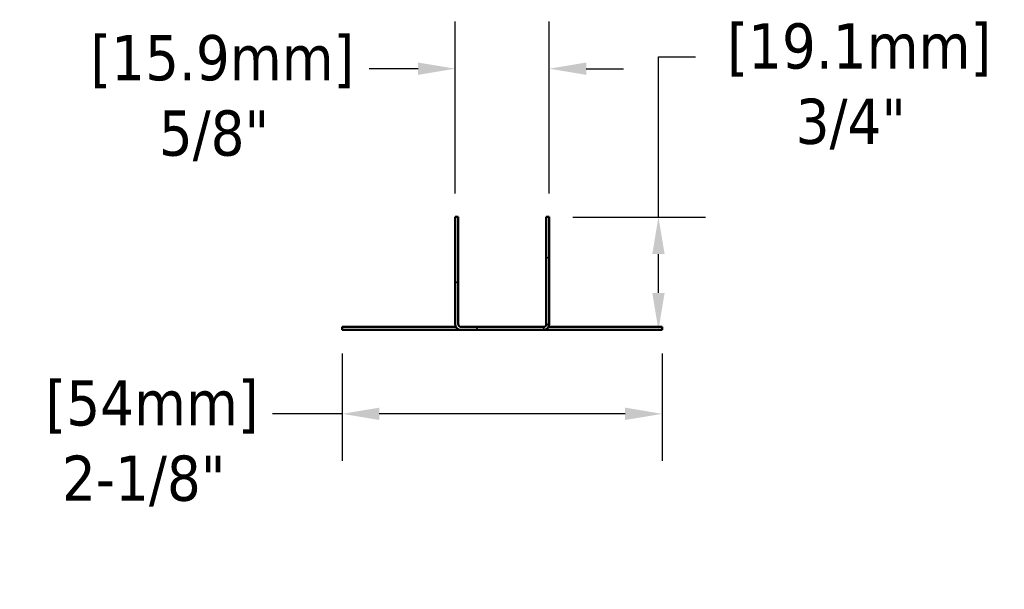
# Model space of a CAD drawing. Header units: inches. Extents: x 19.1 to 24.91, y 4.94 to 8.3.
import ezdxf

# ---------------------------------------------------------------- set-up
doc = ezdxf.new("R2010")
doc.units = ezdxf.units.IN
doc.header["$LTSCALE"] = 2.222222
doc.header["$MEASUREMENT"] = 0
for name, color, linetype, lineweight in [('Dimension (ANSI)', 7, 'Continuous', 25), ('Hatch (ANSI)', 7, 'Continuous', 18), ('Visible (ANSI)', 7, 'Continuous', 50)]:
    doc.layers.add(name, color=color, linetype=linetype, lineweight=lineweight)
doc.styles.add('Note Text (ANSI)', font='tahoma.ttf')
doc.dimstyles.new('Default (ANSI)', dxfattribs={"dimscale": 2.222222, "dimtxt": 0.12, "dimasz": 0.098425, "dimexe": 0.125, "dimexo": 0.0625, "dimgap": 0.031496, "dimtad": 0, "dimtih": 1, "dimtoh": 1, "dimlfac": 25.4, "dimrnd": 1e-08, "dimzin": 4, "dimdsep": 46, "dimtxsty": 'Note Text (ANSI)', "dimcen": 0.09, "dimdle": 0.393701, "dimclrd": 256, "dimclre": 256, "dimclrt": 256, "dimadec": 0, "dimazin": 1, "dimtfac": 1, "dimtofl": 0, "dimtmove": 0, "dimatfit": 3, "dimldrblk": 'DatumFilled45', "dimfxl": 1, "dimtolj": 1, "dimtzin": 4, "dimlwd": -1, "dimlwe": -1, "dimarcsym": 0})

# ---------------------------------------------------------------- blocks, each defined once
blk = doc.blocks.new('*D13')
at = {"layer": 'Defpoints', "color": 0, "transparency": 16777216}
for p in [(22.2257, 7.1365), (22.8703, 6.4699), (22.8923, 6.4699)]:
    blk.add_point(p, dxfattribs=at)
at = {"layer": 'Dimension (ANSI)', "transparency": 16777216}
for p, q in [((22.8703, 7.1365), (22.8703, 8.0807)), ((22.8703, 8.0807), (23.089, 8.0807)), ((22.3645, 7.1365), (23.1481, 7.1365)), ((22.8703, 6.6886), (22.8703, 6.9178)), ((22.7534, 6.4699), (22.5925, 6.4699))]:
    blk.add_line(p, q, dxfattribs=at)
for points in [[(22.8339, 6.9178), (22.9068, 6.9178), (22.8703, 7.1365)], [(22.8339, 6.6886), (22.9068, 6.6886), (22.8703, 6.4699)]]:
    blk.add_solid(points, dxfattribs=at)
at = {"layer": 'Dimension (ANSI)', "transparency": 16777216, "insert": (24.0058, 8.279), "char_height": 0.266667, "attachment_point": 2, "style": 'Note Text (ANSI)'}
blk.add_mtext('\\A1; \\fTahoma|b0|i0;[19.1mm]\\P\\fTahoma|b0|i0;3/4"', dxfattribs=at)
blk = doc.blocks.new('DatumFilled45')
at = {"color": 0, "flags": 128}
blk.add_lwpolyline([(0, 1), (0, -1), (-1, 0), (0, 1)], dxfattribs=at)
at = {"color": 0}
blk.add_solid([(0, 1), (0, -1), (-1, 0), (0, 1)], dxfattribs=at)
blk = doc.blocks.new('*D14')
at = {"layer": 'Defpoints', "color": 0, "transparency": 16777216}
for p in [(22.2257, 8.0114), (21.6701, 7.1365), (22.2257, 7.1365)]:
    blk.add_point(p, dxfattribs=at)
at = {"layer": 'Dimension (ANSI)', "transparency": 16777216}
for p, q in [((21.6701, 7.2754), (21.6701, 8.2892)), ((22.2257, 7.2754), (22.2257, 8.2892)), ((21.4514, 8.0114), (21.1627, 8.0114)), ((22.4444, 8.0114), (22.6631, 8.0114))]:
    blk.add_line(p, q, dxfattribs=at)
for points in [[(21.4514, 8.0479), (21.4514, 7.975), (21.6701, 8.0114)], [(22.4444, 8.0479), (22.4444, 7.975), (22.2257, 8.0114)]]:
    blk.add_solid(points, dxfattribs=at)
at = {"layer": 'Dimension (ANSI)', "transparency": 16777216, "insert": (20.2459, 8.2097), "char_height": 0.266667, "attachment_point": 2, "style": 'Note Text (ANSI)'}
blk.add_mtext('\\A1; \\fTahoma|b0|i0;[15.9mm]\\P\\fTahoma|b0|i0;5/8"', dxfattribs=at)
blk = doc.blocks.new('*D15')
at = {"layer": 'Defpoints', "color": 0, "transparency": 16777216}
for p in [(21.0034, 6.4699), (22.8923, 6.4699), (22.8923, 5.9752)]:
    blk.add_point(p, dxfattribs=at)
at = {"layer": 'Dimension (ANSI)', "transparency": 16777216}
for p, q in [((21.0034, 6.331), (21.0034, 5.6974)), ((22.8923, 6.331), (22.8923, 5.6974)), ((21.0034, 5.9752), (20.5921, 5.9752)), ((22.6736, 5.9752), (21.2222, 5.9752))]:
    blk.add_line(p, q, dxfattribs=at)
for points in [[(21.2222, 6.0117), (21.2222, 5.9388), (21.0034, 5.9752)], [(22.6736, 6.0117), (22.6736, 5.9388), (22.8923, 5.9752)]]:
    blk.add_solid(points, dxfattribs=at)
at = {"layer": 'Dimension (ANSI)', "transparency": 16777216, "insert": (19.831, 6.1735), "char_height": 0.266667, "attachment_point": 2, "style": 'Note Text (ANSI)'}
blk.add_mtext('\\A1; \\fTahoma|b0|i0;[54mm]\\P\\fTahoma|b0|i0;2-1/8"', dxfattribs=at)

msp = doc.modelspace()

# ---------------------------------------------------------------- hatches: boundary and pattern name
at = {"layer": 'Hatch (ANSI)'}
h = msp.add_hatch(dxfattribs=at)
h.set_pattern_fill('ANSI31', color=256, scale=2.2222, style=0)
edge = h.paths.add_edge_path()
edge.add_line((22.20787, 7.13652), (22.20787, 6.50541))
edge.add_ellipse((22.1901, 6.50541), major_axis=(0, -0.01778), ratio=1, start_angle=0, end_angle=90, ccw=False)
edge.add_line((22.1901, 6.48763), (21.70565, 6.48763))
edge.add_ellipse((21.70565, 6.50541), major_axis=(-0.01778, 0), ratio=1, start_angle=0, end_angle=90, ccw=False)
edge.add_line((21.68787, 6.50541), (21.68787, 7.13652))
edge.add_line((21.68787, 7.13652), (21.6701, 7.13652))
edge.add_line((21.6701, 7.13652), (21.6701, 6.50541))
edge.add_ellipse((21.70565, 6.50541), major_axis=(0, -0.03556), ratio=1, start_angle=270, end_angle=360)
edge.add_line((21.70565, 6.46985), (22.1901, 6.46985))
edge.add_ellipse((22.1901, 6.50541), major_axis=(0.03556, 0), ratio=1, start_angle=270, end_angle=360)
edge.add_line((22.22565, 6.50541), (22.22565, 7.13652))
edge.add_line((22.22565, 7.13652), (22.20787, 7.13652))

# ---------------------------------------------------------------- linework, layer by layer
at = {"layer": 'Visible (ANSI)'}
for p, q in [((21.68787, 7.13652), (21.6701, 7.13652)), ((21.6701, 7.13652), (21.6701, 6.50541)), ((21.68787, 6.50541), (21.68787, 7.13652)), ((22.20787, 7.13652), (22.20787, 6.50541)), ((22.22565, 7.13652), (22.20787, 7.13652)), ((22.22565, 6.50541), (22.22565, 7.13652)), ((21.67486, 6.48763), (21.00343, 6.48763)), ((21.00343, 6.46985), (21.00343, 6.48763)), ((21.00343, 6.46985), (21.70565, 6.46985)), ((22.1901, 6.48763), (21.70565, 6.48763)), ((21.70565, 6.46985), (22.1901, 6.46985)), ((22.89232, 6.46985), (22.1901, 6.46985)), ((22.22089, 6.48763), (22.89232, 6.48763)), ((22.89232, 6.46985), (22.89232, 6.48763))]:
    msp.add_line(p, q, dxfattribs=at)
for centre, radius, start, end in [((21.70565, 6.50541), 0.03556, 180, 270), ((21.70565, 6.50541), 0.01778, 180, 270), ((22.1901, 6.50541), 0.01778, 270, 0), ((22.1901, 6.50541), 0.03556, 270, 0)]:
    msp.add_arc(centre, radius, start, end, dxfattribs=at)

# ---------------------------------------------------------------- dimensions: what is measured, and where the dimension line sits
at = {"layer": 'Dimension (ANSI)'}
for base, p1, p2, angle, text, override, picture, middle in [((22.22565, 8.01141), (21.6701, 7.13652), (22.22565, 7.13652), 180, ' \\fTahoma|b0|i0;[15.9mm]\\P\\fTahoma|b0|i0;5/8"', {"dimgap": 0.031496, "dimtih": 0, "dimtoh": 0, "dimdec": 2, "dimlfac": 28.575, "dimpost": '\\X', "dimtol": 0, "dimlim": 0, "dimtp": 0, "dimtm": 0, "dimtdec": 2, "dimatfit": 1, "dimtvp": -0.25}, '*D14', (20.24592, 8.01141)), ((22.87033, 6.46985), (22.22565, 7.13652), (22.89232, 6.46985), 90, ' \\fTahoma|b0|i0;[19.1mm]\\P\\fTahoma|b0|i0;3/4"', {"dimgap": 0.031496, "dimdec": 2, "dimlfac": 28.575, "dimpost": '\\X', "dimtol": 0, "dimlim": 0, "dimtp": 0, "dimtm": 0, "dimtdec": 2, "dimatfit": 2, "dimtvp": -0.25}, '*D13', (24.00578, 8.08074)), ((22.89232, 5.97521), (21.00343, 6.46985), (22.89232, 6.46985), 180, ' \\fTahoma|b0|i0;[54mm]\\P\\fTahoma|b0|i0;2-1/8"', {"dimgap": 0.031496, "dimtih": 0, "dimtoh": 0, "dimdec": 2, "dimlfac": 28.575, "dimpost": '\\X', "dimtol": 0, "dimlim": 0, "dimtp": 0, "dimtm": 0, "dimtdec": 2, "dimatfit": 2, "dimtvp": -0.25}, '*D15', (19.83104, 5.97521))]:
    dim = msp.add_linear_dim(base=base, p1=p1, p2=p2, angle=angle, text=text, dimstyle='Default (ANSI)', override=override, dxfattribs=at)
    dim.commit()
    dim.dimension.update_dxf_attribs({"geometry": picture, "text_midpoint": middle, "dimtype": 160})

doc.saveas('drawing.dxf')
